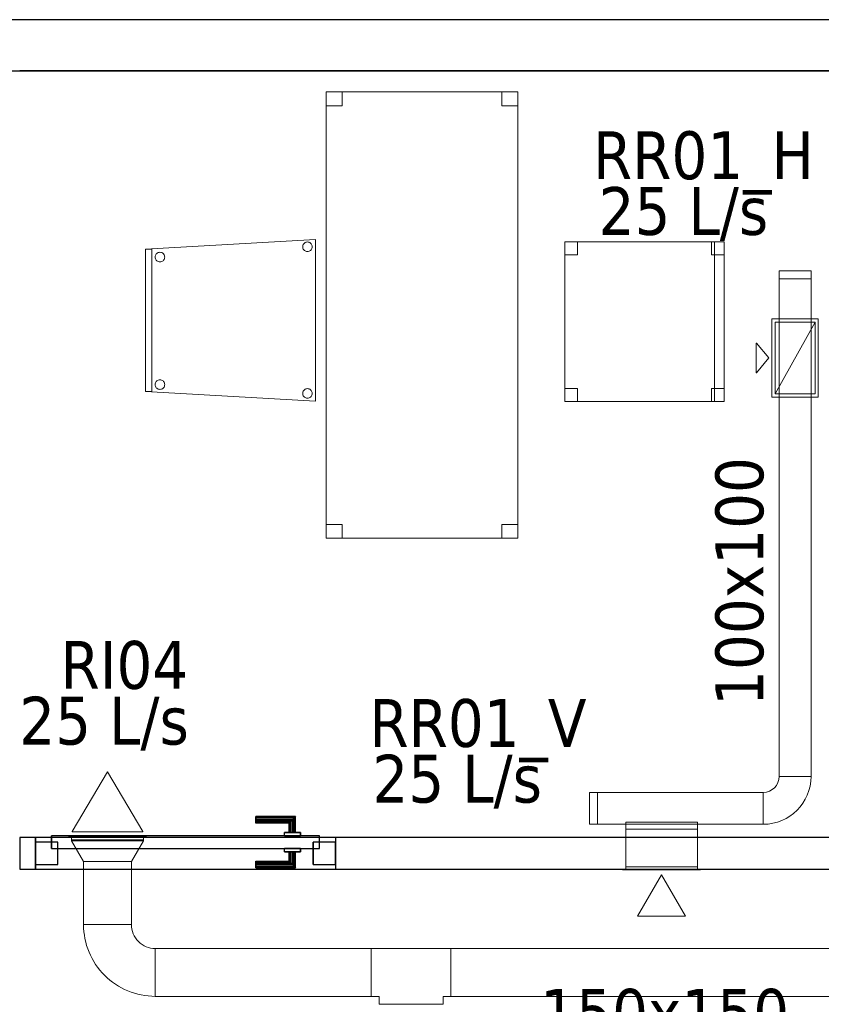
# Model space of a CAD drawing. Header units: metres. Extents: x 397.7 to 427.5, y 12.6 to 28.4.
# Tile 122 of 124: x 421.2 to 423.7, y 25.1 to 28.2. Entities that reach past the tile are written whole.
import ezdxf

# ---------------------------------------------------------------- set-up
doc = ezdxf.new("R2010")
doc.units = ezdxf.units.M
doc.layers.add('01_CARPINTERIA', color=5, linetype='Continuous', lineweight=25, true_color=0x0000ff)
doc.layers.add('01_SUELOS', color=7, linetype='Continuous', lineweight=25, true_color=0x007f00)
for name, color, linetype, lineweight in [('02_MOBILIARIO', 7, 'Continuous', 18), ('A-DETL-____-MBND', 7, 'Continuous', 18), ('A-GENM-____-OTLN', 7, 'Continuous', 18), ('A-WALL-____-MCUT', 7, 'Continuous', 25), ('A-WALL-____-OTLN', 7, 'Continuous', 25), ('M-HVAC-CDFF-IDEN', 7, 'Continuous', 30), ('M-HVAC-CDFF-OTLN', 7, 'Continuous', 18), ('M-HVAC-DUCT-IDEN', 7, 'Continuous', 30), ('M-HVAC-DUCT-OTLN', 7, 'Continuous', 18)]:
    doc.layers.add(name, color=color, linetype=linetype, lineweight=lineweight)
doc.styles.add('Tahoma_2', font='tahoma.ttf', dxfattribs={"height": 0.15})

# ---------------------------------------------------------------- blocks, each defined once
blk = doc.blocks.new('Family - Cadira confident_P5-151362-08_CLI_AIRE_P5')
at = {"layer": 'A-DETL-____-MBND', "color": 253, "true_color": 0xaaaaaa}
for p, q in [((0, 0.4765), (0.5326, 0.5065)), ((0.5326, 0.5065), (0, 0.4765)), ((0.4961, 0.4938), (0.4979, 0.4957)), ((0.4979, 0.4957), (0.4961, 0.4938)), ((0.4979, 0.4957), (0.5, 0.4972)), ((0.5, 0.4972), (0.4979, 0.4957)), ((0.5, 0.4972), (0.5024, 0.4983)), ((0.5024, 0.4983), (0.5, 0.4972)), ((0.5024, 0.4983), (0.5049, 0.4989)), ((0.5049, 0.4989), (0.5024, 0.4983)), ((0.5049, 0.4989), (0.5075, 0.4992)), ((0.5075, 0.4992), (0.5049, 0.4989)), ((0.5075, 0.4992), (0.5101, 0.4989)), ((0.5101, 0.4989), (0.5075, 0.4992)), ((0.5101, 0.4989), (0.5126, 0.4983)), ((0.5126, 0.4983), (0.5101, 0.4989)), ((0.5126, 0.4983), (0.515, 0.4972)), ((0.515, 0.4972), (0.5126, 0.4983)), ((0.515, 0.4972), (0.5171, 0.4957)), ((0.5171, 0.4957), (0.515, 0.4972)), ((0.5171, 0.4957), (0.519, 0.4938)), ((0.519, 0.4938), (0.5171, 0.4957)), ((0.5326, 0.5065), (0.5326, 0)), ((0.5326, 0), (0.5326, 0.5065)), ((0, 0.03), (0, 0.4765)), ((0, 0.4765), (0, 0.03)), ((0, 0.4765), (0.02, 0.4765)), ((0, 0.03), (0, 0.4765)), ((0.02, 0.4765), (0, 0.4765)), ((0, 0.4765), (0, 0.03)), ((0.02, 0.4765), (0.02, 0.03)), ((0.02, 0.03), (0.02, 0.4765)), ((0.0337, 0.4615), (0.0355, 0.4633)), ((0.0355, 0.4633), (0.0337, 0.4615)), ((0.0355, 0.4633), (0.0376, 0.4648)), ((0.0376, 0.4648), (0.0355, 0.4633)), ((0.0376, 0.4648), (0.04, 0.4659)), ((0.04, 0.4659), (0.0376, 0.4648)), ((0.04, 0.4659), (0.0425, 0.4666)), ((0.0425, 0.4666), (0.04, 0.4659)), ((0.0425, 0.4666), (0.0451, 0.4668)), ((0.0451, 0.4668), (0.0425, 0.4666)), ((0.0451, 0.4668), (0.0477, 0.4666)), ((0.0477, 0.4666), (0.0451, 0.4668)), ((0.0477, 0.4666), (0.0502, 0.4659)), ((0.0502, 0.4659), (0.0477, 0.4666)), ((0.0502, 0.4659), (0.0526, 0.4648)), ((0.0526, 0.4648), (0.0502, 0.4659)), ((0.0526, 0.4648), (0.0547, 0.4633)), ((0.0547, 0.4633), (0.0526, 0.4648)), ((0.0547, 0.4633), (0.0565, 0.4615)), ((0.0565, 0.4615), (0.0547, 0.4633)), ((0.4926, 0.4842), (0.4928, 0.4868)), ((0.4928, 0.4868), (0.4926, 0.4842)), ((0.4928, 0.4816), (0.4926, 0.4842)), ((0.4926, 0.4842), (0.4928, 0.4816)), ((0.4928, 0.4868), (0.4935, 0.4893)), ((0.4935, 0.4893), (0.4928, 0.4868)), ((0.4935, 0.4791), (0.4928, 0.4816)), ((0.4928, 0.4816), (0.4935, 0.4791)), ((0.4935, 0.4893), (0.4946, 0.4917)), ((0.4946, 0.4917), (0.4935, 0.4893)), ((0.4946, 0.4768), (0.4935, 0.4791)), ((0.4935, 0.4791), (0.4946, 0.4768)), ((0.4946, 0.4917), (0.4961, 0.4938)), ((0.4961, 0.4938), (0.4946, 0.4917)), ((0.4961, 0.4746), (0.4946, 0.4768)), ((0.4946, 0.4768), (0.4961, 0.4746)), ((0.4979, 0.4728), (0.4961, 0.4746)), ((0.4961, 0.4746), (0.4979, 0.4728)), ((0.5, 0.4713), (0.4979, 0.4728)), ((0.4979, 0.4728), (0.5, 0.4713)), ((0.5024, 0.4702), (0.5, 0.4713)), ((0.5, 0.4713), (0.5024, 0.4702)), ((0.5049, 0.4695), (0.5024, 0.4702)), ((0.5024, 0.4702), (0.5049, 0.4695)), ((0.5075, 0.4693), (0.5049, 0.4695)), ((0.5049, 0.4695), (0.5075, 0.4693)), ((0.5101, 0.4695), (0.5075, 0.4693)), ((0.5075, 0.4693), (0.5101, 0.4695)), ((0.5126, 0.4702), (0.5101, 0.4695)), ((0.5101, 0.4695), (0.5126, 0.4702)), ((0.515, 0.4713), (0.5126, 0.4702)), ((0.5126, 0.4702), (0.515, 0.4713)), ((0.5171, 0.4728), (0.515, 0.4713)), ((0.515, 0.4713), (0.5171, 0.4728)), ((0.519, 0.4746), (0.5171, 0.4728)), ((0.5171, 0.4728), (0.519, 0.4746)), ((0.519, 0.4938), (0.5204, 0.4917)), ((0.5204, 0.4917), (0.519, 0.4938)), ((0.5204, 0.4768), (0.519, 0.4746)), ((0.519, 0.4746), (0.5204, 0.4768)), ((0.5204, 0.4917), (0.5215, 0.4893)), ((0.5215, 0.4893), (0.5204, 0.4917)), ((0.5215, 0.4791), (0.5204, 0.4768)), ((0.5204, 0.4768), (0.5215, 0.4791)), ((0.5215, 0.4893), (0.5222, 0.4868)), ((0.5222, 0.4868), (0.5215, 0.4893)), ((0.5222, 0.4816), (0.5215, 0.4791)), ((0.5215, 0.4791), (0.5222, 0.4816)), ((0.5222, 0.4868), (0.5224, 0.4842)), ((0.5224, 0.4842), (0.5222, 0.4868)), ((0.5224, 0.4842), (0.5222, 0.4816)), ((0.5222, 0.4816), (0.5224, 0.4842)), ((0.0302, 0.4519), (0.0304, 0.4545)), ((0.0304, 0.4545), (0.0302, 0.4519)), ((0.0304, 0.4493), (0.0302, 0.4519)), ((0.0302, 0.4519), (0.0304, 0.4493)), ((0.0304, 0.4545), (0.0311, 0.457)), ((0.0311, 0.457), (0.0304, 0.4545)), ((0.0311, 0.4468), (0.0304, 0.4493)), ((0.0304, 0.4493), (0.0311, 0.4468)), ((0.0311, 0.457), (0.0322, 0.4593)), ((0.0322, 0.4593), (0.0311, 0.457)), ((0.0322, 0.4444), (0.0311, 0.4468)), ((0.0311, 0.4468), (0.0322, 0.4444)), ((0.0322, 0.4593), (0.0337, 0.4615)), ((0.0337, 0.4615), (0.0322, 0.4593)), ((0.0337, 0.4423), (0.0322, 0.4444)), ((0.0322, 0.4444), (0.0337, 0.4423)), ((0.0355, 0.4404), (0.0337, 0.4423)), ((0.0337, 0.4423), (0.0355, 0.4404)), ((0.0376, 0.4389), (0.0355, 0.4404)), ((0.0355, 0.4404), (0.0376, 0.4389)), ((0.04, 0.4378), (0.0376, 0.4389)), ((0.0376, 0.4389), (0.04, 0.4378)), ((0.0425, 0.4372), (0.04, 0.4378)), ((0.04, 0.4378), (0.0425, 0.4372)), ((0.0451, 0.4369), (0.0425, 0.4372)), ((0.0425, 0.4372), (0.0451, 0.4369)), ((0.0477, 0.4372), (0.0451, 0.4369)), ((0.0451, 0.4369), (0.0477, 0.4372)), ((0.0502, 0.4378), (0.0477, 0.4372)), ((0.0477, 0.4372), (0.0502, 0.4378)), ((0.0526, 0.4389), (0.0502, 0.4378)), ((0.0502, 0.4378), (0.0526, 0.4389)), ((0.0547, 0.4404), (0.0526, 0.4389)), ((0.0526, 0.4389), (0.0547, 0.4404)), ((0.0565, 0.4423), (0.0547, 0.4404)), ((0.0547, 0.4404), (0.0565, 0.4423)), ((0.0565, 0.4615), (0.058, 0.4593)), ((0.058, 0.4593), (0.0565, 0.4615)), ((0.058, 0.4444), (0.0565, 0.4423)), ((0.0565, 0.4423), (0.058, 0.4444)), ((0.058, 0.4593), (0.0591, 0.457)), ((0.0591, 0.457), (0.058, 0.4593)), ((0.0591, 0.4468), (0.058, 0.4444)), ((0.058, 0.4444), (0.0591, 0.4468)), ((0.0591, 0.457), (0.0598, 0.4545)), ((0.0598, 0.4545), (0.0591, 0.457)), ((0.0598, 0.4493), (0.0591, 0.4468)), ((0.0591, 0.4468), (0.0598, 0.4493)), ((0.0598, 0.4545), (0.06, 0.4519)), ((0.06, 0.4519), (0.0598, 0.4545)), ((0.06, 0.4519), (0.0598, 0.4493)), ((0.0598, 0.4493), (0.06, 0.4519)), ((0.0337, 0.0615), (0.0355, 0.0633)), ((0.0355, 0.0633), (0.0337, 0.0615)), ((0.0355, 0.0633), (0.0376, 0.0648)), ((0.0376, 0.0648), (0.0355, 0.0633)), ((0.0376, 0.0648), (0.04, 0.0659)), ((0.04, 0.0659), (0.0376, 0.0648)), ((0.04, 0.0659), (0.0425, 0.0666)), ((0.0425, 0.0666), (0.04, 0.0659)), ((0.0425, 0.0666), (0.0451, 0.0668)), ((0.0451, 0.0668), (0.0425, 0.0666)), ((0.0451, 0.0668), (0.0477, 0.0666)), ((0.0477, 0.0666), (0.0451, 0.0668)), ((0.0477, 0.0666), (0.0502, 0.0659)), ((0.0502, 0.0659), (0.0477, 0.0666)), ((0.0502, 0.0659), (0.0526, 0.0648)), ((0.0526, 0.0648), (0.0502, 0.0659)), ((0.0526, 0.0648), (0.0547, 0.0633)), ((0.0547, 0.0633), (0.0526, 0.0648)), ((0.0547, 0.0633), (0.0565, 0.0615)), ((0.0565, 0.0615), (0.0547, 0.0633)), ((0.0302, 0.0519), (0.0304, 0.0545)), ((0.0304, 0.0545), (0.0302, 0.0519)), ((0.0304, 0.0493), (0.0302, 0.0519)), ((0.0302, 0.0519), (0.0304, 0.0493)), ((0.0304, 0.0545), (0.0311, 0.057)), ((0.0311, 0.057), (0.0304, 0.0545)), ((0.0311, 0.0468), (0.0304, 0.0493)), ((0.0304, 0.0493), (0.0311, 0.0468)), ((0.0311, 0.057), (0.0322, 0.0593)), ((0.0322, 0.0593), (0.0311, 0.057)), ((0.0322, 0.0444), (0.0311, 0.0468)), ((0.0311, 0.0468), (0.0322, 0.0444)), ((0.0322, 0.0593), (0.0337, 0.0615)), ((0.0337, 0.0615), (0.0322, 0.0593)), ((0.0337, 0.0423), (0.0322, 0.0444)), ((0.0322, 0.0444), (0.0337, 0.0423)), ((0.0355, 0.0404), (0.0337, 0.0423)), ((0.0337, 0.0423), (0.0355, 0.0404)), ((0.0376, 0.0389), (0.0355, 0.0404)), ((0.0355, 0.0404), (0.0376, 0.0389)), ((0.04, 0.0378), (0.0376, 0.0389)), ((0.0376, 0.0389), (0.04, 0.0378)), ((0.0425, 0.0372), (0.04, 0.0378)), ((0.04, 0.0378), (0.0425, 0.0372)), ((0.0451, 0.0369), (0.0425, 0.0372)), ((0.0425, 0.0372), (0.0451, 0.0369)), ((0.0477, 0.0372), (0.0451, 0.0369)), ((0.0451, 0.0369), (0.0477, 0.0372)), ((0.0502, 0.0378), (0.0477, 0.0372)), ((0.0477, 0.0372), (0.0502, 0.0378)), ((0.0526, 0.0389), (0.0502, 0.0378)), ((0.0502, 0.0378), (0.0526, 0.0389)), ((0.0547, 0.0404), (0.0526, 0.0389)), ((0.0526, 0.0389), (0.0547, 0.0404)), ((0.0565, 0.0423), (0.0547, 0.0404)), ((0.0547, 0.0404), (0.0565, 0.0423)), ((0.0565, 0.0615), (0.058, 0.0593)), ((0.058, 0.0593), (0.0565, 0.0615)), ((0.058, 0.0444), (0.0565, 0.0423)), ((0.0565, 0.0423), (0.058, 0.0444)), ((0.058, 0.0593), (0.0591, 0.057)), ((0.0591, 0.057), (0.058, 0.0593)), ((0.0591, 0.0468), (0.058, 0.0444)), ((0.058, 0.0444), (0.0591, 0.0468)), ((0.0591, 0.057), (0.0598, 0.0545)), ((0.0598, 0.0545), (0.0591, 0.057)), ((0.0598, 0.0493), (0.0591, 0.0468)), ((0.0591, 0.0468), (0.0598, 0.0493)), ((0.0598, 0.0545), (0.06, 0.0519)), ((0.06, 0.0519), (0.0598, 0.0545)), ((0.06, 0.0519), (0.0598, 0.0493)), ((0.0598, 0.0493), (0.06, 0.0519)), ((0.4935, 0.0293), (0.4946, 0.0317)), ((0.4946, 0.0317), (0.4935, 0.0293)), ((0.4946, 0.0317), (0.4961, 0.0338)), ((0.4961, 0.0338), (0.4946, 0.0317)), ((0.4961, 0.0338), (0.4979, 0.0357)), ((0.4979, 0.0357), (0.4961, 0.0338)), ((0.4979, 0.0357), (0.5, 0.0372)), ((0.5, 0.0372), (0.4979, 0.0357)), ((0.5, 0.0372), (0.5024, 0.0383)), ((0.5024, 0.0383), (0.5, 0.0372)), ((0.5024, 0.0383), (0.5049, 0.0389)), ((0.5049, 0.0389), (0.5024, 0.0383)), ((0.5049, 0.0389), (0.5075, 0.0392)), ((0.5075, 0.0392), (0.5049, 0.0389)), ((0.5075, 0.0392), (0.5101, 0.0389)), ((0.5101, 0.0389), (0.5075, 0.0392)), ((0.5101, 0.0389), (0.5126, 0.0383)), ((0.5126, 0.0383), (0.5101, 0.0389)), ((0.5126, 0.0383), (0.515, 0.0372)), ((0.515, 0.0372), (0.5126, 0.0383)), ((0.515, 0.0372), (0.5171, 0.0357)), ((0.5171, 0.0357), (0.515, 0.0372)), ((0.5171, 0.0357), (0.519, 0.0338)), ((0.519, 0.0338), (0.5171, 0.0357)), ((0.519, 0.0338), (0.5204, 0.0317)), ((0.5204, 0.0317), (0.519, 0.0338)), ((0.5204, 0.0317), (0.5215, 0.0293)), ((0.5215, 0.0293), (0.5204, 0.0317)), ((0.5326, 0), (0, 0.03)), ((0, 0.03), (0.5326, 0)), ((0.02, 0.03), (0, 0.03)), ((0, 0.03), (0.02, 0.03)), ((0.4926, 0.0242), (0.4928, 0.0268)), ((0.4928, 0.0268), (0.4926, 0.0242)), ((0.4928, 0.0216), (0.4926, 0.0242)), ((0.4926, 0.0242), (0.4928, 0.0216)), ((0.4928, 0.0268), (0.4935, 0.0293)), ((0.4935, 0.0293), (0.4928, 0.0268)), ((0.4935, 0.0191), (0.4928, 0.0216)), ((0.4928, 0.0216), (0.4935, 0.0191)), ((0.4946, 0.0168), (0.4935, 0.0191)), ((0.4935, 0.0191), (0.4946, 0.0168)), ((0.4961, 0.0146), (0.4946, 0.0168)), ((0.4946, 0.0168), (0.4961, 0.0146)), ((0.4979, 0.0128), (0.4961, 0.0146)), ((0.4961, 0.0146), (0.4979, 0.0128)), ((0.5, 0.0113), (0.4979, 0.0128)), ((0.4979, 0.0128), (0.5, 0.0113)), ((0.5024, 0.0102), (0.5, 0.0113)), ((0.5, 0.0113), (0.5024, 0.0102)), ((0.5049, 0.0095), (0.5024, 0.0102)), ((0.5024, 0.0102), (0.5049, 0.0095)), ((0.5075, 0.0093), (0.5049, 0.0095)), ((0.5049, 0.0095), (0.5075, 0.0093)), ((0.5101, 0.0095), (0.5075, 0.0093)), ((0.5075, 0.0093), (0.5101, 0.0095)), ((0.5126, 0.0102), (0.5101, 0.0095)), ((0.5101, 0.0095), (0.5126, 0.0102)), ((0.515, 0.0113), (0.5126, 0.0102)), ((0.5126, 0.0102), (0.515, 0.0113)), ((0.5171, 0.0128), (0.515, 0.0113)), ((0.515, 0.0113), (0.5171, 0.0128)), ((0.519, 0.0146), (0.5171, 0.0128)), ((0.5171, 0.0128), (0.519, 0.0146)), ((0.5204, 0.0168), (0.519, 0.0146)), ((0.519, 0.0146), (0.5204, 0.0168)), ((0.5215, 0.0191), (0.5204, 0.0168)), ((0.5204, 0.0168), (0.5215, 0.0191)), ((0.5215, 0.0293), (0.5222, 0.0268)), ((0.5222, 0.0268), (0.5215, 0.0293)), ((0.5222, 0.0216), (0.5215, 0.0191)), ((0.5215, 0.0191), (0.5222, 0.0216)), ((0.5222, 0.0268), (0.5224, 0.0242)), ((0.5224, 0.0242), (0.5222, 0.0268)), ((0.5224, 0.0242), (0.5222, 0.0216)), ((0.5222, 0.0216), (0.5224, 0.0242))]:
    blk.add_line(p, q, dxfattribs=at)
blk = doc.blocks.new('Family - Cadira d_Oficina_P5-151436-08_CLI_AIRE_P5')
at = {"layer": 'A-DETL-____-MBND', "color": 253, "true_color": 0xaaaaaa}
for p, q in [((0, 0.46), (0, 0.5)), ((0, 0.5), (0.04, 0.5)), ((0.04, 0.5), (0, 0.5)), ((0, 0.5), (0, 0.46)), ((0, 0), (0, 0.5)), ((0, 0.5), (0.5, 0.5)), ((0.5, 0.5), (0, 0.5)), ((0, 0.5), (0, 0)), ((0.04, 0.5), (0.04, 0.46)), ((0.04, 0.46), (0.04, 0.5)), ((0.46, 0.46), (0.46, 0.5)), ((0.46, 0.5), (0.5, 0.5)), ((0.5, 0.5), (0.46, 0.5)), ((0.46, 0.5), (0.46, 0.46)), ((0.47, 0), (0.47, 0.5)), ((0.47, 0.5), (0.5, 0.5)), ((0.5, 0.5), (0.47, 0.5)), ((0.47, 0.5), (0.47, 0)), ((0.5, 0.5), (0.5, 0.46)), ((0.5, 0.46), (0.5, 0.5)), ((0.5, 0.5), (0.5, 0)), ((0.5, 0), (0.5, 0.5)), ((0.5, 0.5), (0.5, 0)), ((0.5, 0), (0.5, 0.5)), ((0.04, 0.46), (0, 0.46)), ((0, 0.46), (0.04, 0.46)), ((0.5, 0.46), (0.46, 0.46)), ((0.46, 0.46), (0.5, 0.46)), ((0, 0), (0, 0.04)), ((0, 0.04), (0.04, 0.04)), ((0.04, 0.04), (0, 0.04)), ((0, 0.04), (0, 0)), ((0.04, 0.04), (0.04, 0)), ((0.04, 0), (0.04, 0.04)), ((0.46, 0), (0.46, 0.04)), ((0.46, 0.04), (0.5, 0.04)), ((0.5, 0.04), (0.46, 0.04)), ((0.46, 0.04), (0.46, 0)), ((0.5, 0.04), (0.5, 0)), ((0.5, 0), (0.5, 0.04)), ((0.04, 0), (0, 0)), ((0, 0), (0.04, 0)), ((0.5, 0), (0, 0)), ((0, 0), (0.5, 0)), ((0.5, 0), (0.46, 0)), ((0.5, 0), (0.47, 0)), ((0.47, 0), (0.5, 0)), ((0.46, 0), (0.5, 0))]:
    blk.add_line(p, q, dxfattribs=at)
blk = doc.blocks.new('Family - LONDR55-XX_ZZ-ARQ-CAA-M3D-Londres55-151460-08_CLI_AIRE_P5')
at = {"layer": '01_CARPINTERIA', "color": 161, "true_color": 0xaaaaff}
for p, q in [((0.69, 0.1487), (0.69, 0.15)), ((0.69, 0.15), (0.69, 0.1487)), ((0.815, 0.15), (0.69, 0.15)), ((0.69, 0.145), (0.69, 0.1487)), ((0.69, 0.1487), (0.69, 0.145)), ((0.8137, 0.1487), (0.69, 0.1487)), ((0.8137, 0.1487), (0.69, 0.1487)), ((0.69, 0.14), (0.69, 0.145)), ((0.69, 0.145), (0.69, 0.14)), ((0.81, 0.145), (0.69, 0.145)), ((0.81, 0.145), (0.69, 0.145)), ((0.69, 0.135), (0.69, 0.14)), ((0.69, 0.14), (0.69, 0.135)), ((0.69, 0.14), (0.805, 0.14)), ((0.805, 0.14), (0.69, 0.14)), ((0.69, 0.135), (0.69, 0.1313)), ((0.69, 0.1313), (0.69, 0.135)), ((0.8, 0.135), (0.69, 0.135)), ((0.8, 0.135), (0.69, 0.135)), ((0.69, 0.1313), (0.69, 0.13)), ((0.69, 0.13), (0.69, 0.1313)), ((0.7963, 0.1313), (0.69, 0.1313)), ((0.7963, 0.1313), (0.69, 0.1313)), ((0.795, 0.13), (0.69, 0.13)), ((0.795, 0.13), (0.7963, 0.1313)), ((0.7963, 0.1313), (0.795, 0.13)), ((0.795, 0.1), (0.795, 0.13)), ((0.7963, 0.1313), (0.8, 0.135)), ((0.8, 0.135), (0.7963, 0.1313)), ((0.7963, 0.1), (0.7963, 0.1313)), ((0.7963, 0.1), (0.7963, 0.1313)), ((0.8, 0.135), (0.805, 0.14)), ((0.805, 0.14), (0.8, 0.135)), ((0.8, 0.1), (0.8, 0.135)), ((0.8, 0.1), (0.8, 0.135)), ((0.81, 0.145), (0.805, 0.14)), ((0.805, 0.14), (0.81, 0.145)), ((0.805, 0.14), (0.805, 0.1)), ((0.805, 0.1), (0.805, 0.14)), ((0.8137, 0.1487), (0.81, 0.145)), ((0.81, 0.145), (0.8137, 0.1487)), ((0.81, 0.1), (0.81, 0.145)), ((0.81, 0.1), (0.81, 0.145)), ((0.815, 0.15), (0.8137, 0.1487)), ((0.8137, 0.1487), (0.815, 0.15)), ((0.8137, 0.1), (0.8137, 0.1487)), ((0.8137, 0.1), (0.8137, 0.1487)), ((0.815, 0.1), (0.815, 0.15)), ((0.83, 0.1), (0.78, 0.1)), ((0.78, 0.1), (0.83, 0.1)), ((0.78, 0.09), (0.78, 0.1)), ((0.78, 0.09), (0.78, 0.1)), ((0.7963, 0.1), (0.795, 0.1)), ((0.795, 0.1), (0.7963, 0.1)), ((0.8, 0.1), (0.7963, 0.1)), ((0.7963, 0.1), (0.8, 0.1)), ((0.805, 0.1), (0.8, 0.1)), ((0.8, 0.1), (0.805, 0.1)), ((0.81, 0.1), (0.805, 0.1)), ((0.805, 0.1), (0.81, 0.1)), ((0.81, 0.1), (0.8137, 0.1)), ((0.8137, 0.1), (0.81, 0.1)), ((0.8137, 0.1), (0.815, 0.1)), ((0.815, 0.1), (0.8137, 0.1)), ((0.83, 0.09), (0.83, 0.1)), ((0.83, 0.1), (0.83, 0.09)), ((0.07, 0.07), (0, 0.07)), ((0, 0.07), (0, 0)), ((0.07, 0.07), (0, 0.07)), ((0, 0), (0, 0.07)), ((0.89, 0.09), (0.05, 0.09)), ((0.05, 0.09), (0.05, 0.05)), ((0.89, 0.09), (0.05, 0.09)), ((0.05, 0.05), (0.05, 0.09)), ((0.07, 0), (0.07, 0.07)), ((0.07, 0), (0.07, 0.07)), ((0.83, 0.09), (0.78, 0.09)), ((0.78, 0.09), (0.83, 0.09)), ((0.94, 0.07), (0.87, 0.07)), ((0.87, 0.07), (0.87, 0)), ((0.94, 0.07), (0.87, 0.07)), ((0.87, 0), (0.87, 0.07)), ((0.89, 0.05), (0.89, 0.09)), ((0.89, 0.05), (0.89, 0.09)), ((0.94, 0), (0.94, 0.07)), ((0.94, 0), (0.94, 0.07)), ((0.05, 0.05), (0.89, 0.05)), ((0.05, 0.05), (0.89, 0.05)), ((0.78, 0.05), (0.83, 0.05)), ((0.83, 0.05), (0.78, 0.05)), ((0.78, 0.04), (0.78, 0.05)), ((0.78, 0.04), (0.78, 0.05)), ((0.78, 0.04), (0.83, 0.04)), ((0.83, 0.04), (0.78, 0.04)), ((0.7963, 0.04), (0.795, 0.04)), ((0.795, 0.04), (0.7963, 0.04)), ((0.795, 0.01), (0.795, 0.04)), ((0.8, 0.04), (0.7963, 0.04)), ((0.7963, 0.04), (0.8, 0.04)), ((0.7963, 0.0087), (0.7963, 0.04)), ((0.7963, 0.0087), (0.7963, 0.04)), ((0.8, 0.04), (0.805, 0.04)), ((0.805, 0.04), (0.8, 0.04)), ((0.8, 0.005), (0.8, 0.04)), ((0.8, 0.005), (0.8, 0.04)), ((0.805, 0.04), (0.81, 0.04)), ((0.81, 0.04), (0.805, 0.04)), ((0.805, 0.04), (0.805, 0)), ((0.805, 0), (0.805, 0.04)), ((0.81, 0.04), (0.8137, 0.04)), ((0.8137, 0.04), (0.81, 0.04)), ((0.81, -0.005), (0.81, 0.04)), ((0.81, -0.005), (0.81, 0.04)), ((0.8137, 0.04), (0.815, 0.04)), ((0.815, 0.04), (0.8137, 0.04)), ((0.8137, -0.0087), (0.8137, 0.04)), ((0.8137, -0.0087), (0.8137, 0.04)), ((0.815, -0.01), (0.815, 0.04)), ((0.83, 0.04), (0.83, 0.05)), ((0.83, 0.05), (0.83, 0.04)), ((0, 0), (0.07, 0)), ((0, 0), (0.07, 0)), ((0.69, 0.0087), (0.69, 0.01)), ((0.69, 0.01), (0.69, 0.0087)), ((0.69, 0.01), (0.795, 0.01)), ((0.69, 0.005), (0.69, 0.0087)), ((0.69, 0.0087), (0.69, 0.005)), ((0.69, 0.0087), (0.7963, 0.0087)), ((0.69, 0.0087), (0.7963, 0.0087)), ((0.69, 0), (0.69, 0.005)), ((0.69, 0.005), (0.69, 0)), ((0.69, 0.005), (0.8, 0.005)), ((0.69, 0.005), (0.8, 0.005)), ((0.69, -0.005), (0.69, 0)), ((0.805, 0), (0.69, 0)), ((0.69, 0), (0.805, 0)), ((0.7963, 0.0087), (0.795, 0.01)), ((0.795, 0.01), (0.7963, 0.0087)), ((0.8, 0.005), (0.7963, 0.0087)), ((0.7963, 0.0087), (0.8, 0.005)), ((0.805, 0), (0.8, 0.005)), ((0.8, 0.005), (0.805, 0)), ((0.87, 0), (0.94, 0)), ((0.87, 0), (0.94, 0)), ((0.69, 0), (0.69, -0.005)), ((0.69, -0.005), (0.69, -0.0087)), ((0.69, -0.0087), (0.69, -0.005)), ((0.69, -0.005), (0.81, -0.005)), ((0.69, -0.005), (0.81, -0.005)), ((0.69, -0.0087), (0.69, -0.01)), ((0.69, -0.01), (0.69, -0.0087)), ((0.69, -0.0087), (0.8137, -0.0087)), ((0.69, -0.0087), (0.8137, -0.0087)), ((0.69, -0.01), (0.815, -0.01)), ((0.805, 0), (0.81, -0.005)), ((0.81, -0.005), (0.805, 0)), ((0.81, -0.005), (0.8137, -0.0087)), ((0.8137, -0.0087), (0.81, -0.005)), ((0.8137, -0.0087), (0.815, -0.01)), ((0.815, -0.01), (0.8137, -0.0087))]:
    blk.add_line(p, q, dxfattribs=at)
blk = doc.blocks.new('Family - Porta P5-151461-08_CLI_AIRE_P5')
blk.add_blockref('Family - LONDR55-XX_ZZ-ARQ-CAA-M3D-Londres55-151460-08_CLI_AIRE_P5', (0, 0))
blk = doc.blocks.new('Family - Evans P5-151523-08_CLI_AIRE_P5')
at = {"layer": 'A-WALL-____-MCUT', "color": 253, "true_color": 0xaaaaaa}
for p, q in [((25.5877, 0.16), (0.0331, 0.16)), ((0, 0), (25.556, 0))]:
    blk.add_line(p, q, dxfattribs=at)
at = {"layer": 'A-WALL-____-OTLN', "color": 253, "true_color": 0xaaaaaa}
for p, q in [((25.5877, 0.16), (0.0331, 0.16)), ((0, 0), (25.556, 0))]:
    blk.add_line(p, q, dxfattribs=at)
at = {"layer": 'A-WALL-____-OTLN', "color": 253, "lineweight": 18, "true_color": 0xaaaaaa}
blk.add_line((0, 0), (25.556, 0), dxfattribs=at)
blk = doc.blocks.new('Family - Taula 140X60_P5-151569-08_CLI_AIRE_P5')
at = {"layer": 'A-DETL-____-MBND', "color": 253, "true_color": 0xaaaaaa}
for p, q in [((0, 1.35625), (0, 1.4)), ((0, 1.4), (0.05, 1.4)), ((0, 1.4), (0, 1.35625)), ((0.05, 1.4), (0, 1.4)), ((0, 0), (0, 1.4)), ((0, 1.4), (0.6, 1.4)), ((0, 1.4), (0, 0)), ((0.6, 1.4), (0, 1.4)), ((0.05, 1.4), (0.05, 1.35625)), ((0.05, 1.35625), (0.05, 1.4)), ((0.55, 1.35625), (0.55, 1.4)), ((0.55, 1.4), (0.6, 1.4)), ((0.55, 1.4), (0.55, 1.35625)), ((0.6, 1.4), (0.55, 1.4)), ((0.6, 1.4), (0.6, 1.35625)), ((0.6, 1.35625), (0.6, 1.4)), ((0.6, 1.4), (0.6, 0)), ((0.6, 0), (0.6, 1.4)), ((0.05, 1.35625), (0, 1.35625)), ((0, 1.35625), (0.05, 1.35625)), ((0.6, 1.35625), (0.55, 1.35625)), ((0.55, 1.35625), (0.6, 1.35625)), ((0, 0), (0, 0.04375)), ((0, 0.04375), (0.05, 0.04375)), ((0, 0.04375), (0, 0)), ((0.05, 0.04375), (0, 0.04375)), ((0.05, 0.04375), (0.05, 0)), ((0.05, 0), (0.05, 0.04375)), ((0.55, 0), (0.55, 0.04375)), ((0.55, 0.04375), (0.6, 0.04375)), ((0.55, 0.04375), (0.55, 0)), ((0.6, 0.04375), (0.55, 0.04375)), ((0.6, 0.04375), (0.6, 0)), ((0.6, 0), (0.6, 0.04375)), ((0.05, 0), (0, 0)), ((0, 0), (0.05, 0)), ((0.6, 0), (0, 0)), ((0, 0), (0.6, 0)), ((0.6, 0), (0.55, 0)), ((0.55, 0), (0.6, 0))]:
    blk.add_line(p, q, dxfattribs=at)
blk = doc.blocks.new('Family - Paviment P5-151720-08_CLI_AIRE_P5')
at = {"layer": '01_SUELOS', "color": 9, "true_color": 0xaad4aa}
for p, q in [((28.518, 14.9576), (22.8618, 14.9576)), ((22.8618, 14.9576), (28.518, 14.9576))]:
    blk.add_line(p, q, dxfattribs=at)
blk = doc.blocks.new('Family - Mampara P5-151901-08_CLI_AIRE_P5')
at = {"layer": 'A-WALL-____-MCUT', "color": 253, "true_color": 0xaaaaaa}
for p, q in [((4.1682, 0.1), (2.4855, 0.1)), ((4.1682, 0), (4.1682, 0.1)), ((5.1082, 0.1), (5.1082, 0)), ((5.1582, 0.1), (5.1082, 0.1)), ((5.1582, 0), (5.1582, 0.1)), ((2.4855, 0), (4.1682, 0)), ((5.1082, 0), (5.1582, 0))]:
    blk.add_line(p, q, dxfattribs=at)
at = {"layer": 'A-WALL-____-OTLN', "color": 253, "true_color": 0xaaaaaa}
for p, q in [((5.1582, 0.1), (0.0207, 0.1)), ((4.1682, 0), (4.1682, 0.1)), ((5.1082, 0.1), (4.1682, 0.1)), ((5.1082, 0), (5.1082, 0.1)), ((5.1582, 0), (5.1582, 0.1)), ((0, 0), (5.1582, 0)), ((4.1682, 0), (5.1082, 0))]:
    blk.add_line(p, q, dxfattribs=at)
at = {"layer": 'A-WALL-____-OTLN', "color": 253, "lineweight": 18, "true_color": 0xaaaaaa}
blk.add_line((0, 0), (5.1582, 0), dxfattribs=at)
blk = doc.blocks.new('Family - Vano porta P5-151905-08_CLI_AIRE_P5')
at = {"layer": 'A-GENM-____-OTLN', "color": 253, "true_color": 0xaaaaaa}
for p, q in [((422.147, 25.6641), (421.207, 25.6641)), ((421.207, 25.6641), (421.207, 25.5641)), ((421.207, 25.6641), (422.147, 25.6641)), ((421.207, 25.5641), (421.207, 25.6641)), ((422.147, 25.5641), (422.147, 25.6641)), ((422.147, 25.5641), (422.147, 25.6641)), ((421.207, 25.5641), (422.147, 25.5641)), ((422.147, 25.5641), (421.207, 25.5641))]:
    blk.add_line(p, q, dxfattribs=at)
blk = doc.blocks.new('LONDR55-XX_ZZ-ARQ-CAA-M3D-Londres55_ifc-1-08_CLI_AIRE_P5')
at = {"layer": '01_CARPINTERIA', "color": 253, "lineweight": 18, "true_color": 0xaaaaaa}
blk.add_blockref('Family - Porta P5-151461-08_CLI_AIRE_P5', (421.207, 25.5791), dxfattribs=at)
at = {"layer": '01_SUELOS', "color": 253, "lineweight": 18, "true_color": 0xaaaaaa}
blk.add_blockref('Family - Paviment P5-151720-08_CLI_AIRE_P5', (398.2952, 13.1106), dxfattribs=at)
at = {"layer": '02_MOBILIARIO', "color": 253, "lineweight": 18, "true_color": 0xaaaaaa}
for name, p in [('Family - Taula 140X60_P5-151569-08_CLI_AIRE_P5', (422.1183, 26.602)), ('Family - Cadira confident_P5-151362-08_CLI_AIRE_P5', (421.5516, 27.032)), ('Family - Cadira d_Oficina_P5-151436-08_CLI_AIRE_P5', (422.8657, 27.0314))]:
    blk.add_blockref(name, p, dxfattribs=at)
at = {"layer": 'A-GENM-____-OTLN', "color": 253, "lineweight": 18, "true_color": 0xaaaaaa}
blk.add_blockref('Family - Vano porta P5-151905-08_CLI_AIRE_P5', (0, 0), dxfattribs=at)
at = {"layer": 'A-WALL-____-OTLN', "color": 253, "lineweight": 18, "true_color": 0xaaaaaa, "rotation": 180}
for name, p in [('Family - Evans P5-151523-08_CLI_AIRE_P5', (426.8464, 28.2282)), ('Family - Mampara P5-151901-08_CLI_AIRE_P5', (426.3152, 25.6641))]:
    blk.add_blockref(name, p, dxfattribs=at)
blk = doc.blocks.new('M_Te rectangular - Estándar-468369-08_CLI_AIRE_P5')
at = {"layer": 'M-HVAC-DUCT-OTLN', "color": 143, "true_color": 0x32aad1}
for p, q in [((-0.125, 0.075), (-0.125, -0.075)), ((-0.125, -0.075), (-0.125, 0.075)), ((-0.125, 0.075), (0.125, 0.075)), ((0.125, 0.075), (-0.125, 0.075)), ((0.125, -0.075), (0.125, 0.075)), ((0.125, 0.075), (0.125, -0.075)), ((-0.1, -0.075), (-0.125, -0.075)), ((-0.1, -0.075), (-0.125, -0.075)), ((-0.1, -0.075), (-0.1, -0.1)), ((-0.1, -0.1), (-0.1, -0.075)), ((0.1, -0.075), (0.1, -0.1)), ((0.125, -0.075), (0.1, -0.075)), ((0.125, -0.075), (0.1, -0.075)), ((0.1, -0.1), (0.1, -0.075)), ((-0.1, -0.1), (0.1, -0.1)), ((0.1, -0.1), (-0.1, -0.1))]:
    blk.add_line(p, q, dxfattribs=at)
blk = doc.blocks.new('M_Codo rectangular - Radio - 1 W-454388-08_CLI_AIRE_P5')
at = {"layer": 'M-HVAC-DUCT-OTLN', "color": 40, "true_color": 0xffbf00}
for p, q in [((-0.05, 0.1), (0.05, 0.1)), ((0.05, 0.1), (-0.05, 0.1)), ((-0.1, 0.05), (-0.1, -0.05)), ((-0.1, -0.05), (-0.1, 0.05))]:
    blk.add_line(p, q, dxfattribs=at)
for radius, end in [(0.05, 360), (0.05, 0), (0.15, 0), (0.15, 0)]:
    blk.add_arc((-0.1, 0.1), radius, 270, end, dxfattribs=at)
blk = doc.blocks.new('ZYR_03_06_04_01 Reixa Paret Impulsió - RI04-482248-08_CLI_AIRE_P5')
at = {"layer": 'M-HVAC-CDFF-OTLN', "color": 143, "true_color": 0x32aad1}
for p, q in [((0.1225, 0.002), (-0.1225, 0.002)), ((-0.1225, 0.002), (0.1225, 0.002)), ((-0.1225, 0.002), (-0.1225, 0)), ((-0.1225, 0.002), (-0.1225, 0)), ((0.1225, 0), (-0.1225, 0)), ((-0.1225, 0), (0.1225, 0)), ((0.1125, 0.01), (-0.1125, 0.01)), ((-0.1125, 0.01), (0.1125, 0.01)), ((-0.1125, 0.01), (-0.1125, 0)), ((-0.1125, 0.01), (-0.1125, 0)), ((0.1125, 0.002), (-0.1125, 0.002)), ((-0.1125, 0.002), (0.1125, 0.002)), ((-0.1125, 0.002), (-0.1125, 0)), ((-0.1125, 0.002), (-0.1125, 0)), ((0.1125, 0), (-0.1125, 0)), ((-0.1125, 0), (0.1125, 0)), ((0.1125, 0), (-0.1125, 0)), ((-0.1125, 0), (0.1125, 0)), ((0.1125, 0), (0.1125, 0.01)), ((0.1125, 0.01), (0.1125, 0)), ((0.1125, 0), (0.1125, 0.002)), ((0.1125, 0.002), (0.1125, 0)), ((0.1225, 0), (0.1225, 0.002)), ((0.1225, 0.002), (0.1225, 0)), ((0.1111, -0.015), (-0.1111, -0.015)), ((-0.1111, -0.015), (-0.1111, -0.016)), ((-0.1111, -0.016), (0, -0.2033)), ((0.1111, -0.016), (0, -0.2033)), ((0.1111, -0.015), (0.1111, -0.016))]:
    blk.add_line(p, q, dxfattribs=at)
blk = doc.blocks.new('M_Transición rectangular - Ángulo - 60 grados-483155-08_CLI_AIRE_P5')
at = {"layer": 'M-HVAC-DUCT-OTLN', "color": 143, "true_color": 0x32aad1}
for p, q in [((0, 0.1125), (0, -0.1125)), ((0, 0.1125), (0.065, 0.075)), ((0, 0.1125), (0.065, 0.075)), ((0, -0.1125), (0, 0.1125)), ((0.065, -0.075), (0.065, 0.075)), ((0.065, 0.075), (0.065, -0.075)), ((0, -0.1125), (0.065, -0.075)), ((0.065, -0.075), (0, -0.1125))]:
    blk.add_line(p, q, dxfattribs=at)
blk = doc.blocks.new('M_Codo rectangular - Radio - 1 W-439862-08_CLI_AIRE_P5')
at = {"layer": 'M-HVAC-DUCT-OTLN', "color": 143, "true_color": 0x32aad1}
for p, q in [((-0.075, 0.15), (0.075, 0.15)), ((0.075, 0.15), (-0.075, 0.15)), ((-0.15, 0.075), (-0.15, -0.075)), ((-0.15, -0.075), (-0.15, 0.075))]:
    blk.add_line(p, q, dxfattribs=at)
for radius in [0.075, 0.075, 0.225, 0.225]:
    blk.add_arc((-0.15, 0.15), radius, 270, 0, dxfattribs=at)
blk = doc.blocks.new('ZYR_03_06_04_01 Reixa Sostre Retorn - RR01_H-V2-08_CLI_AIRE_P5')
at = {"layer": 'M-HVAC-CDFF-OTLN', "color": 40, "true_color": 0xffbf00}
for p, q in [((0.1225, 0.0725), (-0.1225, 0.0725)), ((-0.1225, 0.0725), (-0.1225, -0.0725)), ((-0.1225, -0.0725), (-0.1225, 0.0725)), ((-0.1225, 0.0725), (0.1225, 0.0725)), ((0.1125, 0.0625), (-0.1125, 0.0625)), ((-0.1125, 0.0625), (-0.1125, -0.0625)), ((-0.1125, -0.0625), (-0.1125, 0.0625)), ((-0.1125, 0.0625), (0.1125, 0.0625)), ((-0.1125, -0.0625), (-0.1125, 0.0625)), ((-0.1125, 0.0625), (0.1125, 0.0625)), ((0.1125, 0.0625), (-0.1125, 0.0625)), ((-0.1125, 0.0625), (-0.1125, -0.0625)), ((0.1125, -0.0625), (0.1125, 0.0625)), ((0.1125, 0.0625), (0.1125, -0.0625)), ((0.1125, 0.0625), (0.1125, -0.0625)), ((0.1125, -0.0625), (0.1125, 0.0625)), ((0.1225, -0.0725), (0.1225, 0.0725)), ((0.1225, 0.0725), (0.1225, -0.0725)), ((-0.1225, -0.0725), (0.1225, -0.0725)), ((0.1225, -0.0725), (-0.1225, -0.0725)), ((-0.1125, -0.0625), (0.1125, -0.0625)), ((0.1125, -0.0625), (-0.1125, -0.0625)), ((0.1125, -0.0625), (-0.1125, -0.0625)), ((-0.1125, -0.0625), (0.1125, -0.0625)), ((-0.0469, -0.1216), (0, -0.0829)), ((0.0469, -0.1216), (0, -0.0829)), ((-0.0469, -0.1226), (-0.0469, -0.1216)), ((0.0469, -0.1226), (-0.0469, -0.1226)), ((0.0469, -0.1226), (0.0469, -0.1216))]:
    blk.add_line(p, q, dxfattribs=at)
blk = doc.blocks.new('MEP_15_03 Injerto Conducte - Mínimo-480247-08_CLI_AIRE_P5')
at = {"layer": 'M-HVAC-DUCT-OTLN', "color": 40, "true_color": 0xffbf00}
for p, q in [((423.6505, 27.28), (423.5255, 27.28)), ((423.5255, 27.28), (423.5255, 27.055)), ((423.6505, 27.28), (423.5255, 27.28)), ((423.5255, 27.28), (423.5255, 27.055)), ((423.6505, 27.055), (423.6505, 27.28)), ((423.6505, 27.055), (423.6505, 27.28)), ((423.5255, 27.055), (423.6505, 27.055)), ((423.5255, 27.055), (423.6505, 27.055))]:
    blk.add_line(p, q, dxfattribs=at)
blk = doc.blocks.new('M_Remate rectangular - Estándar-478399-08_CLI_AIRE_P5')
at = {"layer": 'M-HVAC-DUCT-OTLN', "color": 40, "true_color": 0xffbf00}
for p, q in [((0, 0.05), (0, -0.05)), ((0, -0.05), (0, 0.05)), ((0, 0.05), (0.025, 0.05)), ((0.025, 0.05), (0, 0.05)), ((0.025, 0.05), (0.025, -0.05)), ((0.025, -0.05), (0.025, 0.05)), ((0.025, -0.05), (0, -0.05)), ((0.025, -0.05), (0, -0.05))]:
    blk.add_line(p, q, dxfattribs=at)
blk = doc.blocks.new('ZYR_03_06_04_01 Reixa Paret Retorn - RR01_V-478031-08_CLI_AIRE_P5')
at = {"layer": 'M-HVAC-CDFF-OTLN', "color": 40, "true_color": 0xffbf00}
for p, q in [((0.1225, 0.002), (-0.1225, 0.002)), ((-0.1225, 0.002), (0.1225, 0.002)), ((-0.1225, 0.002), (-0.1225, 0)), ((-0.1225, 0.002), (-0.1225, 0)), ((0.1225, 0), (-0.1225, 0)), ((-0.1225, 0), (0.1225, 0)), ((0.1125, 0.01), (-0.1125, 0.01)), ((-0.1125, 0.01), (0.1125, 0.01)), ((-0.1125, 0.01), (-0.1125, 0)), ((-0.1125, 0.01), (-0.1125, 0)), ((0.1125, 0.002), (-0.1125, 0.002)), ((-0.1125, 0.002), (0.1125, 0.002)), ((-0.1125, 0.002), (-0.1125, 0)), ((-0.1125, 0.002), (-0.1125, 0)), ((0.1125, 0), (-0.1125, 0)), ((-0.1125, 0), (0.1125, 0)), ((0.1125, 0), (-0.1125, 0)), ((-0.1125, 0), (0.1125, 0)), ((0.1125, 0), (0.1125, 0.01)), ((0.1125, 0.01), (0.1125, 0)), ((0.1125, 0), (0.1125, 0.002)), ((0.1125, 0.002), (0.1125, 0)), ((0.1225, 0), (0.1225, 0.002)), ((0.1225, 0.002), (0.1225, 0)), ((0, -0.015), (-0.075, -0.1449)), ((0, -0.015), (0.075, -0.1449)), ((0.075, -0.1449), (-0.075, -0.1449))]:
    blk.add_line(p, q, dxfattribs=at)
blk = doc.blocks.new('MEP_15_03 Injerto Conducte - Mínimo-V3-08_CLI_AIRE_P5')
at = {"layer": 'M-HVAC-DUCT-OTLN', "color": 40, "true_color": 0xffbf00}
for p, q in [((-0.006096, -0.1125), (-0.006096, 0.1125)), ((-0.006096, 0.1125), (-0.006096, -0.1125)), ((-0.006096, 0.1125), (0.015, 0.1125)), ((-0.006096, 0.1125), (0.015, 0.1125)), ((0.015, 0.1125), (0.015, -0.1125)), ((0.015, -0.1125), (0.015, 0.1125)), ((0.015, -0.1125), (-0.006096, -0.1125)), ((-0.006096, -0.1125), (0.015, -0.1125))]:
    blk.add_line(p, q, dxfattribs=at)

msp = doc.modelspace()

# ---------------------------------------------------------------- linework, layer by layer
at = {"layer": 'M-HVAC-DUCT-OTLN', "color": 40, "true_color": 0xffbf00}
for p, q in [((423.538, 27.4152), (423.638, 27.4152)), ((423.538, 25.8552), (423.538, 27.4152)), ((423.638, 27.4152), (423.638, 25.8552)), ((423.5255, 27.055), (423.5255, 27.28)), ((423.5255, 27.28), (423.6505, 27.28)), ((423.5255, 27.055), (423.6505, 27.28)), ((423.6505, 27.28), (423.6505, 27.055)), ((423.6505, 27.055), (423.5255, 27.055)), ((423.538, 25.8552), (423.638, 25.8552)), ((422.968, 25.7052), (422.968, 25.8052)), ((422.968, 25.8052), (423.488, 25.8052)), ((423.488, 25.7052), (423.488, 25.8052)), ((423.488, 25.7052), (422.968, 25.7052)), ((423.0568, 25.7113), (423.2818, 25.7113)), ((423.0568, 25.7113), (423.0568, 25.7052)), ((423.0568, 25.6902), (423.2818, 25.6902)), ((423.0568, 25.5721), (423.0568, 25.6902)), ((423.2818, 25.7113), (423.2818, 25.7052)), ((423.2818, 25.6902), (423.2818, 25.5721)), ((423.0568, 25.5721), (423.2818, 25.5721))]:
    msp.add_line(p, q, dxfattribs=at)
at = {"layer": 'M-HVAC-DUCT-OTLN', "color": 143, "true_color": 0x32aad1}
for p, q in [((421.5447, 25.6561), (421.3197, 25.6561)), ((421.3197, 25.6534), (421.3197, 25.6561)), ((421.5447, 25.6534), (421.3197, 25.6534)), ((421.5447, 25.6561), (421.5447, 25.6534)), ((421.5072, 25.5885), (421.3572, 25.5885)), ((421.3572, 25.3906), (421.3572, 25.5885)), ((421.5072, 25.5885), (421.5072, 25.3906)), ((421.5072, 25.3906), (421.3572, 25.3906)), ((421.5822, 25.3156), (421.5822, 25.1656)), ((421.5822, 25.3156), (422.2591, 25.3156)), ((422.2591, 25.3156), (422.2591, 25.1656)), ((422.5091, 25.3156), (422.5091, 25.1656)), ((422.5091, 25.3156), (424.0622, 25.3156)), ((422.2591, 25.1656), (421.5822, 25.1656)), ((424.0622, 25.1656), (422.5091, 25.1656))]:
    msp.add_line(p, q, dxfattribs=at)

# ---------------------------------------------------------------- block references
at = {"lineweight": 5}
msp.add_blockref('LONDR55-XX_ZZ-ARQ-CAA-M3D-Londres55_ifc-1-08_CLI_AIRE_P5', (0, 0), dxfattribs=at)
at = {"layer": 'M-HVAC-CDFF-OTLN', "color": 40, "true_color": 0xffbf00, "rotation": 269.9999999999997}
msp.add_blockref('ZYR_03_06_04_01 Reixa Sostre Retorn - RR01_H-V2-08_CLI_AIRE_P5', (423.588, 27.1675), dxfattribs=at)
at = {"layer": 'M-HVAC-CDFF-OTLN', "color": 143, "true_color": 0x32aad1, "rotation": 180}
msp.add_blockref('ZYR_03_06_04_01 Reixa Paret Impulsió - RI04-482248-08_CLI_AIRE_P5', (421.4322, 25.6661), dxfattribs=at)
at = {"layer": 'M-HVAC-CDFF-OTLN', "color": 40, "true_color": 0xffbf00}
msp.add_blockref('ZYR_03_06_04_01 Reixa Paret Retorn - RR01_V-478031-08_CLI_AIRE_P5', (423.1693, 25.5621), dxfattribs=at)
at = {"layer": 'M-HVAC-DUCT-OTLN', "color": 40, "true_color": 0xffbf00}
for p, rotation in [((423.588, 27.4152), 90), ((422.968, 25.7552), 180)]:
    msp.add_blockref('M_Remate rectangular - Estándar-478399-08_CLI_AIRE_P5', p, dxfattribs=dict(at, rotation=rotation))
for name, p in [('MEP_15_03 Injerto Conducte - Mínimo-480247-08_CLI_AIRE_P5', (0, 0)), ('M_Codo rectangular - Radio - 1 W-454388-08_CLI_AIRE_P5', (423.588, 25.7552))]:
    msp.add_blockref(name, p, dxfattribs=at)
at = {"layer": 'M-HVAC-DUCT-OTLN', "color": 40, "true_color": 0xffbf00, "extrusion": (0, 0, -1), "rotation": 270}
msp.add_blockref('MEP_15_03 Injerto Conducte - Mínimo-V3-08_CLI_AIRE_P5', (-423.1693, 25.7052), dxfattribs=at)
at = {"layer": 'M-HVAC-DUCT-OTLN', "color": 143, "true_color": 0x32aad1, "rotation": 270}
for name, p in [('M_Transición rectangular - Ángulo - 60 grados-483155-08_CLI_AIRE_P5', (421.4322, 25.6534)), ('M_Codo rectangular - Radio - 1 W-439862-08_CLI_AIRE_P5', (421.4322, 25.2406))]:
    msp.add_blockref(name, p, dxfattribs=at)
at = {"layer": 'M-HVAC-DUCT-OTLN', "color": 143, "true_color": 0x32aad1}
msp.add_blockref('M_Te rectangular - Estándar-468369-08_CLI_AIRE_P5', (422.3841, 25.2406), dxfattribs=at)

# ---------------------------------------------------------------- texts
at = {"layer": 'M-HVAC-CDFF-IDEN', "char_height": 0.15, "attachment_point": 1, "style": 'Tahoma_2'}
for s, insert, width in [('RR01_H', (422.9543, 27.8782), 0.865822), ('25 L/s', (422.9719, 27.7035), 0.661392), ('RI04', (421.2852, 26.28), 0.509072), ('25 L/s', (421.1556, 26.1053), 0.661392), ('RR01_V', (422.2533, 26.0979), 0.84578), ('25 L/s', (422.2627, 25.9233), 0.661392)]:
    msp.add_mtext(s, dxfattribs=dict(at, insert=insert, width=width))
at = {"layer": 'M-HVAC-DUCT-IDEN', "insert": (423.3381, 26.0764), "char_height": 0.15, "width": 0.913924, "attachment_point": 1, "rotation": 90, "style": 'Tahoma_2'}
msp.add_mtext('100x100', dxfattribs=at)
at = {"layer": 'M-HVAC-DUCT-IDEN', "insert": (422.789, 25.1889), "char_height": 0.15, "width": 0.913924, "attachment_point": 1, "style": 'Tahoma_2'}
msp.add_mtext('150x150', dxfattribs=at)

doc.saveas('drawing.dxf')
